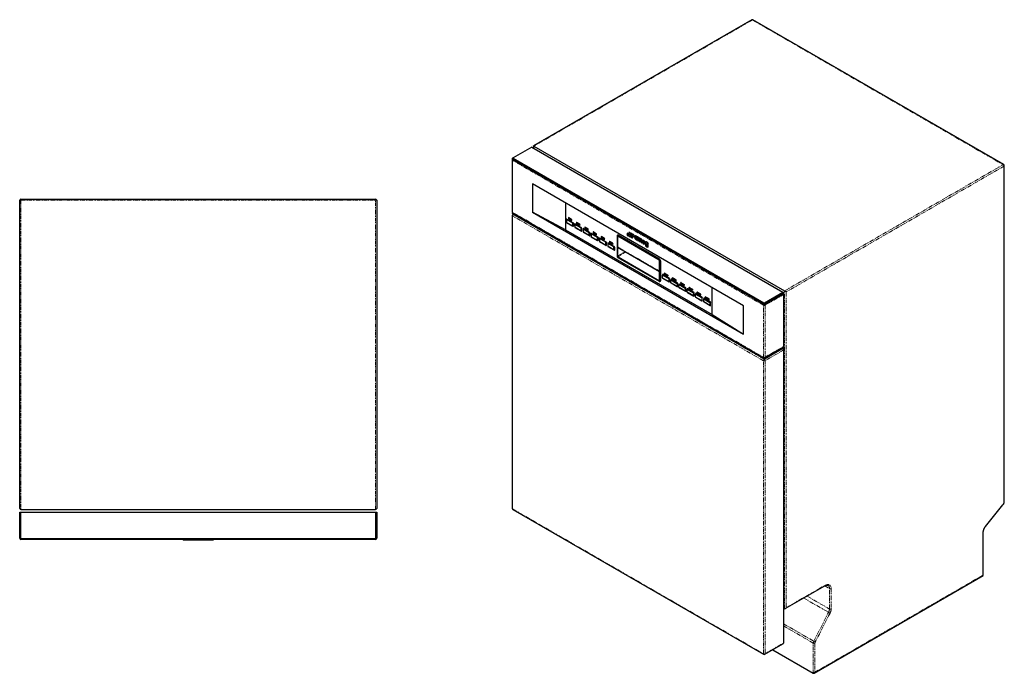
# Model space of a CAD drawing. Header units: millimetres. Extents: x 108 to 1894, y 147 to 2425.
# Tile 1 of 2: x 244 to 1894, y 147 to 1241. Entities that reach past the tile are written whole.
import ezdxf

# ---------------------------------------------------------------- set-up
doc = ezdxf.new("R2010")
doc.units = ezdxf.units.MM
doc.linetypes.add('PHANTOM', pattern=[12.7, 6.35, -1.27, 1.27, -1.27, 1.27, -1.27])

msp = doc.modelspace()

# ---------------------------------------------------------------- linework, layer by layer
at = {"color": 7, "linetype": 'Continuous', "lineweight": 25}
for p, q in [((1470.673, 1240.807), (1104.806, 1029.596)), ((1892.695, 998.334), (1472.673, 1240.807)), ((1102.21, 1027.829), (1071.097, 1009.868)), ((1102.21, 1027.829), (1522.939, 784.948)), ((1104.806, 1029.596), (1104.806, 1026.331)), ((1105.392, 1029.258), (1525.413, 786.785)), ((1069.451, 1008.44), (1069.451, 1008.031)), ((1069.451, 1006.219), (1069.451, 919.208)), ((1071.097, 1009.868), (1070.037, 1009.256)), ((1490.058, 765.15), (1070.037, 1007.623)), ((1490.058, 764.742), (1070.037, 1007.215)), ((1071.097, 1009.46), (1491.119, 766.987)), ((1893.695, 434.447), (1893.695, 996.602)), ((1456.824, 761.881), (1103.271, 965.983)), ((1103.271, 965.983), (1103.271, 918.623)), ((246.296, 940.576), (840.296, 940.576)), ((244.296, 422.576), (244.296, 938.576)), ((842.296, 938.576), (842.296, 422.576)), ((1158.692, 933.989), (1158.692, 889.205)), ((1069.451, 917.395), (1069.451, 916.987)), ((1069.451, 913.313), (1069.451, 422.572)), ((1490.058, 674.106), (1070.037, 916.579)), ((1070.037, 916.171), (1490.058, 673.697)), ((1070.037, 916.171), (1071.097, 915.558)), ((1070.451, 917.476), (1490.472, 675.003)), ((1071.219, 915.488), (1070.451, 915.045)), ((1491.119, 673.085), (1071.097, 915.558)), ((1103.271, 918.623), (1456.824, 714.521)), ((1158.692, 889.205), (1103.271, 918.623)), ((1161.048, 907.453), (1160.553, 907.167)), ((1163.465, 909.473), (1163.465, 908.084)), ((1163.88, 909.814), (1163.527, 909.61)), ((1168.839, 906.615), (1163.677, 909.595)), ((1163.677, 907.717), (1168.839, 904.737)), ((1160.385, 906.796), (1160.385, 906.225)), ((1160.385, 906.225), (1160.385, 901.415)), ((1170.78, 900.314), (1160.463, 906.269)), ((1160.463, 901.28), (1170.78, 895.325)), ((1160.463, 901.28), (1160.958, 900.995)), ((1160.958, 907.127), (1171.275, 901.171)), ((1171.275, 895.039), (1160.958, 900.995)), ((1168.989, 904.722), (1169.342, 904.926)), ((1169.051, 904.86), (1169.051, 906.248)), ((1170.857, 895.37), (1170.857, 900.179)), ((1171.68, 894.999), (1172.175, 895.285)), ((1171.847, 900.179), (1171.847, 895.37)), ((1174.174, 898.836), (1174.174, 898.265)), ((1174.174, 898.265), (1174.174, 893.455)), ((1184.568, 892.354), (1174.251, 898.31)), ((1174.251, 893.32), (1184.568, 887.365)), ((1174.251, 893.32), (1174.746, 893.035)), ((1174.836, 899.493), (1174.341, 899.207)), ((1174.746, 899.167), (1185.063, 893.211)), ((1185.063, 887.079), (1174.746, 893.035)), ((1177.253, 901.513), (1177.253, 900.124)), ((1177.669, 901.854), (1177.315, 901.65)), ((1182.627, 898.655), (1177.465, 901.635)), ((1177.465, 899.757), (1182.627, 896.777)), ((1182.777, 896.762), (1183.131, 896.966)), ((1182.839, 896.9), (1182.839, 898.288)), ((1184.646, 887.41), (1184.646, 892.219)), ((1185.636, 892.219), (1185.636, 887.41)), ((1187.962, 890.876), (1187.962, 890.305)), ((1188.625, 891.533), (1188.13, 891.247)), ((1188.535, 891.207), (1198.852, 885.251)), ((1191.042, 893.553), (1191.042, 892.164)), ((1191.457, 893.894), (1191.104, 893.69)), ((1196.416, 890.695), (1191.254, 893.675)), ((1191.254, 891.797), (1196.416, 888.817)), ((1158.692, 889.205), (1404.232, 747.458)), ((1185.468, 887.039), (1185.963, 887.325)), ((1187.962, 890.305), (1187.962, 885.495)), ((1198.357, 884.394), (1188.04, 890.35)), ((1188.04, 885.36), (1198.357, 879.405)), ((1188.04, 885.36), (1188.535, 885.075)), ((1198.852, 879.119), (1188.535, 885.075)), ((1196.566, 888.802), (1196.919, 889.006)), ((1196.628, 888.94), (1196.628, 890.328)), ((1198.435, 879.45), (1198.435, 884.259)), ((1199.257, 879.079), (1199.752, 879.365)), ((1199.424, 884.259), (1199.424, 879.45)), ((1201.751, 882.916), (1201.751, 882.345)), ((1201.751, 882.345), (1201.751, 877.535)), ((1212.145, 876.434), (1201.829, 882.39)), ((1201.829, 877.4), (1212.145, 871.445)), ((1201.829, 877.4), (1202.324, 877.115)), ((1202.414, 883.573), (1201.919, 883.287)), ((1202.324, 883.247), (1212.64, 877.291)), ((1212.64, 871.159), (1202.324, 877.115)), ((1204.83, 885.593), (1204.83, 884.204)), ((1205.246, 885.934), (1204.892, 885.73)), ((1210.204, 882.735), (1205.042, 885.715)), ((1205.042, 883.837), (1210.204, 880.857)), ((1210.354, 880.842), (1210.708, 881.046)), ((1210.416, 880.98), (1210.416, 882.368)), ((1212.223, 871.49), (1212.223, 876.299)), ((1213.213, 876.299), (1213.213, 871.49)), ((1215.539, 874.956), (1215.539, 874.385)), ((1215.539, 874.385), (1215.539, 869.575)), ((1225.934, 868.474), (1215.617, 874.43)), ((1216.202, 875.613), (1215.707, 875.327)), ((1216.112, 875.287), (1226.429, 869.331)), ((1218.619, 877.633), (1218.619, 876.244)), ((1219.035, 877.974), (1218.681, 877.77)), ((1223.993, 874.775), (1218.831, 877.755)), ((1218.831, 875.877), (1223.993, 872.897)), ((1224.205, 873.02), (1224.205, 874.408)), ((1244.975, 879.034), (1244.975, 878.626)), ((1244.975, 878.626), (1244.975, 845.15)), ((1245.664, 880.21), (1245.451, 880.087)), ((1245.541, 878.299), (1245.541, 844.823)), ((1245.668, 878.014), (1245.668, 860.591)), ((1246.266, 878.697), (1245.875, 878.471)), ((1315.544, 839.357), (1246.248, 879.361)), ((1315.544, 838.704), (1246.248, 878.708)), ((1315.417, 838.565), (1246.375, 878.422)), ((1246.601, 879.973), (1315.898, 839.969)), ((1316.11, 840.092), (1246.813, 880.096)), ((1262.794, 883.434), (1262.087, 883.025)), ((1264.311, 879.174), (1264.885, 879.505)), ((1265.958, 885.26), (1265.25, 884.852)), ((1265.824, 881.531), (1265.25, 881.199)), ((1267.474, 881.001), (1268.048, 881.332)), ((1267.474, 877.348), (1268.048, 877.679)), ((1269.121, 883.434), (1268.414, 883.026)), ((1268.988, 879.705), (1268.414, 879.373)), ((1270.637, 879.175), (1271.211, 879.506)), ((1270.637, 875.522), (1271.344, 875.93)), ((1272.284, 881.608), (1271.577, 881.2)), ((1273.8, 877.348), (1274.507, 877.757)), ((1275.396, 876.368), (1274.689, 875.96)), ((1275.842, 875.294), (1274.689, 875.96)), ((1275.81, 879.545), (1275.103, 879.137)), ((1276.373, 875.6), (1275.842, 875.294)), ((1277.684, 876.551), (1278.838, 875.885)), ((1279.266, 876.132), (1278.838, 875.885)), ((1279.973, 877.696), (1279.266, 877.288)), ((1280.55, 876.547), (1279.266, 877.288)), ((1279.266, 877.288), (1279.266, 871.502)), ((1281.257, 876.955), (1280.55, 876.547)), ((1280.55, 876.042), (1280.55, 876.547)), ((1280.55, 870.761), (1280.55, 874.392)), ((1281.331, 876.499), (1280.624, 876.09)), ((1284.342, 874.754), (1283.635, 874.346)), ((1213.045, 871.119), (1213.54, 871.405)), ((1215.617, 869.441), (1225.934, 863.485)), ((1215.617, 869.441), (1216.112, 869.155)), ((1226.429, 863.199), (1216.112, 869.155)), ((1224.143, 872.882), (1224.496, 873.086)), ((1226.012, 863.53), (1226.012, 868.339)), ((1226.834, 863.159), (1227.329, 863.445)), ((1227.002, 868.339), (1227.002, 863.53)), ((1229.328, 866.996), (1229.328, 866.425)), ((1229.328, 866.425), (1229.328, 861.615)), ((1239.722, 860.514), (1229.406, 866.47)), ((1229.406, 861.481), (1239.722, 855.525)), ((1229.406, 861.481), (1229.901, 861.195)), ((1229.991, 867.653), (1229.496, 867.367)), ((1229.901, 867.327), (1240.217, 861.371)), ((1240.217, 855.239), (1229.901, 861.195)), ((1232.407, 869.673), (1232.407, 868.285)), ((1232.823, 870.014), (1232.47, 869.81)), ((1237.781, 866.815), (1232.62, 869.795)), ((1232.62, 867.917), (1237.781, 864.937)), ((1237.931, 864.922), (1238.285, 865.126)), ((1237.994, 865.06), (1237.994, 866.448)), ((1239.8, 855.57), (1239.8, 860.379)), ((1240.79, 860.379), (1240.79, 855.57)), ((1245.949, 860.158), (1316.175, 819.617)), ((1278.519, 872.517), (1279.226, 872.926)), ((1279.266, 871.502), (1280.55, 870.761)), ((1281.257, 871.169), (1280.55, 870.761)), ((1282.271, 873.399), (1282.271, 869.767)), ((1282.271, 869.767), (1283.555, 869.026)), ((1283.555, 869.026), (1283.555, 872.657)), ((1284.262, 869.434), (1283.555, 869.026)), ((1285.28, 871.661), (1285.28, 868.03)), ((1285.28, 868.03), (1286.564, 867.289)), ((1286.564, 867.289), (1286.564, 871.253)), ((1287.271, 867.697), (1286.564, 867.289)), ((1288.418, 872.179), (1287.711, 871.771)), ((1288.259, 868.706), (1291.766, 866.682)), ((1289.049, 870.388), (1288.341, 869.98)), ((1288.341, 869.98), (1290.379, 868.804)), ((1290.817, 867.229), (1290.24, 866.896)), ((1291.616, 866.102), (1290.24, 866.896)), ((1291.01, 865.358), (1291.717, 865.766)), ((1292.234, 866.459), (1291.616, 866.102)), ((1292.167, 866.913), (1291.766, 866.682)), ((1293.147, 864.144), (1292.44, 863.736)), ((1293.658, 863.032), (1292.44, 863.736)), ((1293.568, 869.248), (1292.861, 868.84)), ((1294.168, 863.327), (1293.658, 863.032)), ((1296.505, 868.146), (1295.798, 867.738)), ((1295.798, 867.738), (1295.798, 867.369)), ((1297.017, 867.035), (1295.798, 867.738)), ((1295.798, 862.907), (1295.798, 861.797)), ((1296.611, 860.289), (1297.318, 860.698)), ((1297.724, 867.443), (1297.017, 867.035)), ((1297.017, 861.094), (1297.017, 867.035)), ((1240.622, 855.199), (1241.117, 855.485)), ((1246.248, 843.596), (1315.544, 803.592)), ((1246.248, 842.943), (1315.544, 802.939)), ((1315.898, 802.735), (1246.601, 842.739)), ((1246.813, 843.923), (1316.11, 803.919)), ((1316.124, 819.918), (1316.124, 837.34)), ((1316.251, 804.003), (1316.251, 837.479)), ((1316.817, 803.676), (1316.817, 837.152)), ((1317.524, 837.152), (1317.524, 803.676)), ((1317.736, 803.799), (1317.736, 837.275)), ((1321.143, 813.992), (1321.143, 813.421)), ((1321.143, 808.612), (1321.143, 813.421)), ((1321.221, 813.466), (1331.538, 807.51)), ((1331.538, 802.521), (1321.221, 808.477)), ((1321.221, 808.477), (1321.716, 808.191)), ((1321.806, 814.649), (1321.311, 814.363)), ((1332.033, 808.367), (1321.716, 814.323)), ((1324.223, 815.281), (1324.223, 816.669)), ((1324.638, 817.01), (1324.285, 816.806)), ((1324.435, 816.791), (1329.597, 813.812)), ((1329.597, 811.933), (1324.435, 814.913)), ((1329.747, 811.919), (1330.1, 812.123)), ((1329.809, 813.444), (1329.809, 812.056)), ((1338.011, 807.321), (1338.011, 808.709)), ((1338.427, 809.05), (1338.073, 808.846)), ((1338.223, 808.831), (1343.385, 805.852)), ((1317.021, 802.606), (1317.286, 802.76)), ((1321.716, 808.191), (1332.033, 802.235)), ((1331.615, 807.375), (1331.615, 802.566)), ((1332.438, 802.195), (1332.933, 802.481)), ((1332.605, 802.566), (1332.605, 807.375)), ((1334.932, 806.032), (1334.932, 805.461)), ((1334.932, 800.652), (1334.932, 805.461)), ((1335.009, 805.506), (1345.326, 799.55)), ((1345.326, 794.561), (1335.009, 800.517)), ((1335.009, 800.517), (1335.504, 800.231)), ((1335.594, 806.689), (1335.1, 806.403)), ((1345.821, 800.408), (1335.504, 806.363)), ((1335.504, 800.231), (1345.821, 794.275)), ((1343.385, 803.973), (1338.223, 806.953)), ((1343.535, 803.959), (1343.889, 804.163)), ((1343.597, 805.484), (1343.597, 804.096)), ((1345.404, 799.415), (1345.404, 794.606)), ((1346.226, 794.235), (1346.721, 794.521)), ((1346.394, 794.606), (1346.394, 799.415)), ((1348.72, 798.072), (1348.72, 797.501)), ((1348.72, 792.692), (1348.72, 797.501)), ((1348.798, 797.546), (1359.115, 791.59)), ((1359.115, 786.601), (1348.798, 792.557)), ((1348.798, 792.557), (1349.293, 792.271)), ((1349.383, 798.729), (1348.888, 798.443)), ((1359.61, 792.448), (1349.293, 798.403)), ((1349.293, 792.271), (1359.61, 786.315)), ((1351.8, 799.361), (1351.8, 800.749)), ((1352.215, 801.09), (1351.862, 800.886)), ((1352.012, 800.871), (1357.174, 797.892)), ((1357.174, 796.014), (1352.012, 798.993)), ((1357.324, 795.999), (1357.677, 796.203)), ((1357.386, 797.524), (1357.386, 796.136)), ((1365.588, 791.401), (1365.588, 792.789)), ((1366.004, 793.13), (1365.65, 792.926)), ((1365.8, 792.911), (1370.962, 789.932)), ((1404.232, 747.458), (1404.232, 792.242)), ((1359.193, 791.455), (1359.193, 786.646)), ((1360.015, 786.275), (1360.51, 786.561)), ((1360.182, 786.646), (1360.182, 791.455)), ((1362.509, 790.112), (1362.509, 789.541)), ((1362.509, 784.732), (1362.509, 789.541)), ((1362.587, 789.586), (1372.903, 783.63)), ((1372.903, 778.641), (1362.587, 784.597)), ((1362.587, 784.597), (1363.082, 784.311)), ((1363.172, 790.769), (1362.677, 790.483)), ((1373.398, 784.488), (1363.082, 790.443)), ((1363.082, 784.311), (1373.398, 778.355)), ((1370.962, 788.054), (1365.8, 791.033)), ((1371.112, 788.039), (1371.466, 788.243)), ((1371.174, 789.564), (1371.174, 788.176)), ((1372.981, 783.496), (1372.981, 778.686)), ((1373.803, 778.315), (1374.298, 778.601)), ((1373.971, 778.686), (1373.971, 783.496)), ((1376.297, 782.153), (1376.297, 781.581)), ((1376.297, 776.772), (1376.297, 781.581)), ((1376.375, 781.626), (1386.692, 775.67)), ((1386.692, 770.681), (1376.375, 776.637)), ((1376.375, 776.637), (1376.87, 776.351)), ((1376.96, 782.809), (1376.465, 782.523)), ((1387.187, 776.528), (1376.87, 782.483)), ((1376.87, 776.351), (1387.187, 770.395)), ((1379.377, 783.441), (1379.377, 784.829)), ((1379.793, 785.17), (1379.439, 784.966)), ((1379.589, 784.951), (1384.751, 781.972)), ((1384.751, 780.094), (1379.589, 783.073)), ((1384.901, 780.079), (1385.254, 780.283)), ((1384.963, 781.604), (1384.963, 780.216)), ((1386.77, 775.536), (1386.77, 770.726)), ((1387.76, 770.726), (1387.76, 775.536)), ((1393.165, 775.481), (1393.165, 776.869)), ((1393.581, 777.21), (1393.228, 777.006)), ((1393.378, 776.992), (1398.54, 774.012)), ((1491.826, 766.987), (1522.939, 784.948)), ((1523.999, 783.111), (1492.887, 765.15)), ((1492.887, 764.742), (1523.999, 782.703)), ((1522.939, 784.948), (1523.999, 783.111)), ((1523.999, 783.111), (1523.999, 782.703)), ((1523.999, 780.89), (1523.999, 693.879)), ((1387.592, 770.355), (1388.087, 770.641)), ((1390.086, 774.193), (1390.086, 773.621)), ((1390.086, 768.812), (1390.086, 773.621)), ((1390.164, 773.666), (1400.481, 767.71)), ((1400.481, 762.721), (1390.164, 768.677)), ((1390.164, 768.677), (1390.659, 768.391)), ((1390.749, 774.849), (1390.254, 774.563)), ((1400.975, 768.568), (1390.659, 774.523)), ((1390.659, 768.391), (1400.975, 762.435)), ((1398.54, 772.134), (1393.378, 775.113)), ((1398.689, 772.119), (1399.043, 772.323)), ((1398.752, 773.644), (1398.752, 772.256)), ((1400.558, 767.576), (1400.558, 762.766)), ((1401.38, 762.395), (1401.875, 762.681)), ((1401.548, 762.766), (1401.548, 767.576)), ((1456.824, 714.521), (1456.824, 761.881)), ((1404.232, 747.458), (1456.824, 714.521)), ((1492.472, 675.003), (1523.585, 692.964)), ((1522.939, 691.046), (1491.826, 673.085)), ((1523.999, 692.067), (1492.887, 674.106)), ((1492.887, 673.697), (1523.999, 691.658)), ((1522.231, 690.638), (1522.585, 690.433)), ((1523.999, 691.658), (1522.939, 691.046)), ((1523.999, 692.067), (1523.015, 692.635)), ((1523.999, 692.067), (1523.999, 691.658)), ((1523.999, 687.984), (1523.999, 197.243)), ((244.296, 372.576), (244.296, 416.576)), ((244.296, 416.576), (245.796, 416.576)), ((245.796, 416.576), (245.796, 372.576)), ((245.796, 416.576), (840.796, 416.576)), ((246.296, 420.576), (840.296, 420.576)), ((840.796, 372.576), (840.796, 416.576)), ((840.796, 416.576), (842.296, 416.576)), ((842.296, 416.576), (842.296, 372.576)), ((1070.451, 420.839), (1490.472, 178.366)), ((1862.141, 392.133), (1891.486, 428.638)), ((1858.339, 310.372), (1858.339, 382.451)), ((246.296, 372.076), (840.296, 372.076)), ((840.296, 370.576), (246.296, 370.576)), ((518.245, 370.576), (518.245, 369.576)), ((522.692, 369.576), (518.245, 369.576)), ((522.692, 369.576), (522.692, 370.576)), ((522.718, 370.576), (522.718, 369.576)), ((527.165, 369.576), (522.718, 369.576)), ((527.165, 369.576), (527.165, 370.576)), ((527.192, 370.576), (527.192, 369.576)), ((531.639, 369.576), (527.192, 369.576)), ((531.639, 369.576), (531.639, 370.576)), ((531.665, 370.576), (531.665, 369.576)), ((536.112, 369.576), (531.665, 369.576)), ((536.112, 369.576), (536.112, 370.576)), ((536.708, 370.576), (536.708, 369.576)), ((542.585, 369.576), (536.708, 369.576)), ((542.585, 370.576), (542.585, 369.576)), ((542.667, 369.576), (542.585, 369.576)), ((542.796, 369.576), (542.667, 369.576)), ((542.796, 369.576), (542.796, 370.576)), ((543.191, 370.576), (543.191, 369.576)), ((545.006, 369.576), (543.191, 369.576)), ((545.006, 370.576), (545.006, 369.576)), ((548.966, 369.576), (545.006, 369.576)), ((548.966, 370.576), (548.966, 369.576)), ((553.512, 369.576), (548.966, 369.576)), ((553.512, 370.576), (553.512, 369.576)), ((554.019, 370.576), (554.019, 369.576)), ((560.913, 369.576), (554.019, 369.576)), ((560.913, 369.576), (560.913, 370.576)), ((561.413, 370.576), (561.413, 369.576)), ((566.571, 369.576), (561.413, 369.576)), ((566.571, 370.576), (566.571, 369.576)), ((568.294, 369.576), (566.571, 369.576)), ((568.294, 370.576), (568.294, 369.576)), ((1575.123, 146.875), (1858.339, 310.372)), ((1526.828, 254.785), (1593.306, 293.162)), ((1523.999, 255.462), (1525.413, 254.645)), ((1492.472, 178.366), (1523.585, 196.327)), ((1505.694, 185.999), (1573.709, 146.735))]:
    msp.add_line(p, q, dxfattribs=at)
at = {"color": 8, "linetype": 'PHANTOM', "lineweight": 18}
for p, q in [((1471.673, 1240.708), (1105.392, 1029.258)), ((1471.673, 1240.708), (1891.695, 998.235)), ((1105.392, 1029.258), (1105.392, 1025.993)), ((1071.097, 1009.46), (1070.037, 1007.623)), ((1070.037, 1007.623), (1070.037, 1007.215)), ((1490.058, 762.929), (1070.037, 1005.402)), ((1070.037, 1005.402), (1070.037, 918.392)), ((1525.413, 786.785), (1891.695, 998.235)), ((1893.109, 995.785), (1528.242, 785.152)), ((1893.109, 433.631), (1893.109, 995.785)), ((246.296, 940.576), (246.296, 938.576)), ((840.296, 938.576), (840.296, 940.576)), ((246.296, 938.576), (244.296, 938.576)), ((246.296, 938.576), (246.296, 420.576)), ((246.296, 938.576), (840.296, 938.576)), ((840.296, 420.576), (840.296, 938.576)), ((842.296, 938.576), (840.296, 938.576)), ((1070.037, 918.392), (1490.058, 675.918)), ((1070.037, 916.579), (1070.037, 916.171)), ((1490.058, 670.023), (1070.037, 912.496)), ((1070.037, 912.496), (1070.037, 421.755)), ((1071.805, 915.15), (1071.451, 914.946)), ((1071.451, 914.946), (1491.472, 672.472)), ((1161.453, 907.413), (1160.958, 907.127)), ((1164.03, 909.799), (1163.677, 909.595)), ((1160.958, 907.127), (1160.463, 906.269)), ((1169.192, 906.819), (1168.839, 906.615)), ((1169.404, 906.452), (1169.051, 906.248)), ((1169.404, 905.064), (1169.051, 904.86)), ((1171.275, 901.171), (1170.78, 900.314)), ((1170.78, 895.325), (1171.275, 895.039)), ((1171.847, 900.179), (1170.857, 900.179)), ((1170.857, 895.37), (1171.847, 895.37)), ((1171.77, 901.457), (1171.275, 901.171)), ((1172.342, 900.465), (1171.847, 900.179)), ((1172.342, 895.655), (1171.847, 895.37)), ((1174.746, 899.167), (1174.251, 898.31)), ((1175.241, 899.453), (1174.746, 899.167)), ((1177.819, 901.839), (1177.465, 901.635)), ((1182.981, 898.859), (1182.627, 898.655)), ((1183.193, 898.492), (1182.839, 898.288)), ((1183.193, 897.104), (1182.839, 896.9)), ((1185.063, 893.211), (1184.568, 892.354)), ((1185.636, 892.219), (1184.646, 892.219)), ((1185.558, 893.497), (1185.063, 893.211)), ((1186.131, 892.505), (1185.636, 892.219)), ((1188.535, 891.207), (1188.04, 890.35)), ((1189.03, 891.493), (1188.535, 891.207)), ((1191.607, 893.879), (1191.254, 893.675)), ((1196.769, 890.899), (1196.416, 890.695)), ((1184.568, 887.365), (1185.063, 887.079)), ((1184.646, 887.41), (1185.636, 887.41)), ((1186.131, 887.695), (1185.636, 887.41)), ((1196.981, 890.532), (1196.628, 890.328)), ((1196.981, 889.144), (1196.628, 888.94)), ((1198.852, 885.251), (1198.357, 884.394)), ((1198.357, 879.405), (1198.852, 879.119)), ((1199.424, 884.259), (1198.435, 884.259)), ((1198.435, 879.45), (1199.424, 879.45)), ((1199.347, 885.537), (1198.852, 885.251)), ((1199.919, 884.545), (1199.424, 884.259)), ((1199.919, 879.735), (1199.424, 879.45)), ((1202.324, 883.247), (1201.829, 882.39)), ((1202.819, 883.533), (1202.324, 883.247)), ((1205.396, 885.919), (1205.042, 885.715)), ((1210.558, 882.939), (1210.204, 882.735)), ((1210.77, 882.572), (1210.416, 882.368)), ((1210.77, 881.184), (1210.416, 880.98)), ((1212.64, 877.291), (1212.145, 876.434)), ((1213.213, 876.299), (1212.223, 876.299)), ((1213.135, 877.577), (1212.64, 877.291)), ((1213.708, 876.585), (1213.213, 876.299)), ((1216.112, 875.287), (1215.617, 874.43)), ((1216.607, 875.573), (1216.112, 875.287)), ((1219.185, 877.959), (1218.831, 877.755)), ((1224.346, 874.979), (1223.993, 874.775)), ((1224.559, 874.612), (1224.205, 874.408)), ((1246.248, 878.708), (1245.541, 878.299)), ((1246.601, 879.973), (1246.248, 879.361)), ((1246.559, 878.528), (1246.375, 878.422)), ((1246.601, 879.973), (1246.813, 880.096)), ((1276.819, 877.416), (1276.112, 877.008)), ((1277.365, 876.832), (1276.657, 876.424)), ((1277.991, 876.374), (1277.284, 875.966)), ((1279.126, 875.386), (1278.419, 874.977)), ((1279.266, 874.314), (1278.896, 874.101)), ((1281.257, 874.8), (1280.55, 874.392)), ((1212.145, 871.445), (1212.64, 871.159)), ((1212.223, 871.49), (1213.213, 871.49)), ((1213.708, 871.775), (1213.213, 871.49)), ((1224.559, 873.224), (1224.205, 873.02)), ((1226.429, 869.331), (1225.934, 868.474)), ((1225.934, 863.485), (1226.429, 863.199)), ((1227.002, 868.339), (1226.012, 868.339)), ((1226.012, 863.53), (1227.002, 863.53)), ((1226.924, 869.617), (1226.429, 869.331)), ((1227.497, 868.625), (1227.002, 868.339)), ((1227.497, 863.815), (1227.002, 863.53)), ((1229.901, 867.327), (1229.406, 866.47)), ((1230.396, 867.613), (1229.901, 867.327)), ((1232.973, 869.999), (1232.62, 869.795)), ((1238.135, 867.019), (1237.781, 866.815)), ((1238.347, 866.652), (1237.994, 866.448)), ((1238.347, 865.264), (1237.994, 865.06)), ((1240.217, 861.371), (1239.722, 860.514)), ((1240.79, 860.379), (1239.8, 860.379)), ((1240.712, 861.657), (1240.217, 861.371)), ((1241.285, 860.665), (1240.79, 860.379)), ((1245.668, 860.591), (1316.124, 819.918)), ((1284.262, 873.066), (1283.555, 872.657)), ((1287.271, 871.661), (1286.564, 871.253)), ((1297.724, 861.502), (1297.017, 861.094)), ((1239.722, 855.525), (1240.217, 855.239)), ((1239.8, 855.57), (1240.79, 855.57)), ((1241.285, 855.855), (1240.79, 855.57)), ((1245.541, 844.823), (1246.106, 845.15)), ((1246.106, 845.15), (1258.162, 853.108)), ((1246.248, 843.596), (1246.813, 843.923)), ((1259.531, 852.317), (1246.813, 843.923)), ((1315.599, 838.67), (1315.417, 838.565)), ((1315.898, 839.969), (1315.544, 839.357)), ((1315.898, 839.969), (1316.11, 840.092)), ((1316.251, 837.414), (1316.124, 837.34)), ((1317.524, 837.152), (1316.817, 837.152)), ((1317.524, 837.152), (1317.736, 837.275)), ((1316.251, 819.972), (1316.124, 819.899)), ((1321.716, 814.323), (1321.221, 813.466)), ((1322.211, 814.609), (1321.716, 814.323)), ((1324.788, 816.996), (1324.435, 816.791)), ((1329.95, 814.016), (1329.597, 813.812)), ((1330.162, 813.648), (1329.809, 813.444)), ((1330.162, 812.26), (1329.809, 812.056)), ((1332.033, 808.367), (1331.538, 807.51)), ((1332.528, 808.653), (1332.033, 808.367)), ((1338.577, 809.036), (1338.223, 808.831)), ((1315.544, 803.592), (1316.11, 803.919)), ((1315.544, 802.939), (1315.898, 802.735)), ((1316.11, 803.919), (1316.251, 804.012)), ((1316.817, 803.676), (1317.524, 803.676)), ((1317.524, 803.676), (1317.736, 803.799)), ((1331.538, 802.521), (1332.033, 802.235)), ((1332.605, 807.375), (1331.615, 807.375)), ((1331.615, 802.566), (1332.605, 802.566)), ((1333.1, 807.661), (1332.605, 807.375)), ((1333.1, 802.852), (1332.605, 802.566)), ((1335.504, 806.363), (1335.009, 805.506)), ((1335.999, 806.649), (1335.504, 806.363)), ((1343.739, 806.056), (1343.385, 805.852)), ((1343.951, 805.688), (1343.597, 805.484)), ((1343.951, 804.3), (1343.597, 804.096)), ((1345.821, 800.408), (1345.326, 799.55)), ((1345.326, 794.561), (1345.821, 794.275)), ((1346.394, 799.415), (1345.404, 799.415)), ((1345.404, 794.606), (1346.394, 794.606)), ((1346.316, 800.693), (1345.821, 800.408)), ((1346.889, 799.701), (1346.394, 799.415)), ((1346.889, 794.892), (1346.394, 794.606)), ((1349.293, 798.403), (1348.798, 797.546)), ((1349.788, 798.689), (1349.293, 798.403)), ((1352.365, 801.076), (1352.012, 800.871)), ((1357.527, 798.096), (1357.174, 797.892)), ((1357.739, 797.728), (1357.386, 797.524)), ((1357.739, 796.34), (1357.386, 796.136)), ((1359.61, 792.448), (1359.115, 791.59)), ((1360.105, 792.733), (1359.61, 792.448)), ((1360.677, 791.741), (1360.182, 791.455)), ((1366.154, 793.116), (1365.8, 792.911)), ((1359.115, 786.601), (1359.61, 786.315)), ((1360.182, 791.455), (1359.193, 791.455)), ((1359.193, 786.646), (1360.182, 786.646)), ((1360.677, 786.932), (1360.182, 786.646)), ((1363.082, 790.443), (1362.587, 789.586)), ((1363.577, 790.729), (1363.082, 790.443)), ((1371.316, 790.136), (1370.962, 789.932)), ((1371.528, 789.768), (1371.174, 789.564)), ((1371.528, 788.38), (1371.174, 788.176)), ((1373.398, 784.488), (1372.903, 783.63)), ((1372.903, 778.641), (1373.398, 778.355)), ((1373.971, 783.496), (1372.981, 783.496)), ((1372.981, 778.686), (1373.971, 778.686)), ((1373.893, 784.773), (1373.398, 784.488)), ((1374.466, 783.781), (1373.971, 783.496)), ((1374.466, 778.972), (1373.971, 778.686)), ((1376.87, 782.483), (1376.375, 781.626)), ((1377.365, 782.769), (1376.87, 782.483)), ((1379.943, 785.156), (1379.589, 784.951)), ((1385.104, 782.176), (1384.751, 781.972)), ((1385.317, 781.808), (1384.963, 781.604)), ((1385.317, 780.42), (1384.963, 780.216)), ((1387.187, 776.528), (1386.692, 775.67)), ((1387.76, 775.536), (1386.77, 775.536)), ((1387.682, 776.813), (1387.187, 776.528)), ((1388.255, 775.821), (1387.76, 775.536)), ((1393.731, 777.196), (1393.378, 776.992)), ((1523.999, 780.89), (1492.887, 762.929)), ((1525.413, 254.645), (1525.413, 786.785)), ((1528.242, 785.152), (1528.242, 256.278)), ((1386.692, 770.681), (1387.187, 770.395)), ((1386.77, 770.726), (1387.76, 770.726)), ((1388.255, 771.012), (1387.76, 770.726)), ((1390.659, 774.523), (1390.164, 773.666)), ((1391.154, 774.809), (1390.659, 774.523)), ((1398.893, 774.216), (1398.54, 774.012)), ((1399.105, 773.848), (1398.752, 773.644)), ((1399.105, 772.46), (1398.752, 772.256)), ((1400.975, 768.568), (1400.481, 767.71)), ((1400.481, 762.721), (1400.975, 762.435)), ((1401.548, 767.576), (1400.558, 767.576)), ((1400.558, 762.766), (1401.548, 762.766)), ((1401.47, 768.853), (1400.975, 768.568)), ((1402.043, 767.861), (1401.548, 767.576)), ((1402.043, 763.052), (1401.548, 762.766)), ((1491.119, 766.987), (1490.058, 765.15)), ((1490.058, 764.742), (1490.058, 765.15)), ((1490.058, 675.918), (1490.058, 762.929)), ((1491.826, 766.987), (1492.887, 765.15)), ((1492.887, 765.15), (1492.887, 764.742)), ((1492.887, 762.929), (1492.887, 675.918)), ((1492.887, 675.918), (1523.999, 693.879)), ((1491.472, 672.472), (1522.585, 690.433)), ((1523.999, 687.984), (1492.887, 670.023)), ((1490.058, 673.697), (1490.058, 674.106)), ((1490.058, 673.697), (1491.119, 673.085)), ((1490.058, 179.282), (1490.058, 670.023)), ((1492.887, 673.697), (1491.826, 673.085)), ((1492.887, 674.106), (1492.887, 673.697)), ((1492.887, 670.023), (1492.887, 179.282)), ((1861.996, 392.57), (1891.341, 429.074)), ((1070.037, 421.755), (1490.058, 179.282)), ((1857.754, 310.711), (1857.754, 381.635)), ((245.796, 372.576), (244.296, 372.576)), ((246.296, 372.076), (246.296, 370.576)), ((542.667, 370.576), (542.667, 369.576)), ((840.296, 372.076), (840.296, 370.576)), ((840.796, 372.576), (842.296, 372.576)), ((1576.537, 148.368), (1857.754, 310.711)), ((1528.242, 256.278), (1593.72, 294.078)), ((1592.89, 292.922), (1600.791, 288.361)), ((1600.791, 254.165), (1600.791, 288.361)), ((1603.62, 288.361), (1603.62, 254.165)), ((1557.691, 272.603), (1599.302, 248.581)), ((1563.272, 275.824), (1600.791, 254.165)), ((1574.536, 200.201), (1599.302, 248.581)), ((1601.8, 247.341), (1577.034, 198.96)), ((1523.999, 229.375), (1574.536, 200.201)), ((1523.999, 225.796), (1573.709, 197.099)), ((1492.887, 179.282), (1523.999, 197.243)), ((1573.709, 146.735), (1573.709, 197.099)), ((1576.537, 197.099), (1576.537, 148.368))]:
    msp.add_line(p, q, dxfattribs=at)
at = {"color": 7, "linetype": 'Continuous', "lineweight": 25, "flags": 128}
for points in [[(1069.814, 918.059), (1069.788, 918.037), (1069.603, 917.837), (1069.489, 917.621), (1069.451, 917.395), (1069.489, 917.17), (1069.603, 916.953), (1069.788, 916.754), (1070.037, 916.579)], [(1264.771, 880.192), (1264.652, 880.956), (1264.311, 881.742), (1263.801, 882.43), (1263.199, 882.915), (1262.597, 883.124), (1262.087, 883.025), (1261.746, 882.633), (1261.627, 882.007), (1261.746, 881.243), (1262.087, 880.458), (1262.597, 879.77), (1263.199, 879.284), (1263.801, 879.075), (1264.311, 879.174), (1264.652, 879.566), (1264.771, 880.192)], [(1267.934, 882.019), (1267.815, 882.783), (1267.474, 883.568), (1266.964, 884.256), (1266.362, 884.742), (1265.76, 884.951), (1265.25, 884.852), (1264.909, 884.46), (1264.79, 883.834), (1264.909, 883.07), (1265.25, 882.284), (1265.76, 881.596), (1266.362, 881.111), (1266.964, 880.902), (1267.474, 881.001), (1267.815, 881.393), (1267.934, 882.019)], [(1267.934, 878.366), (1267.815, 879.13), (1267.474, 879.916), (1266.964, 880.604), (1266.362, 881.089), (1265.76, 881.298), (1265.25, 881.199), (1264.909, 880.807), (1264.79, 880.181), (1264.909, 879.417), (1265.25, 878.632), (1265.76, 877.944), (1266.362, 877.458), (1266.964, 877.249), (1267.474, 877.348), (1267.815, 877.74), (1267.934, 878.366)], [(1271.098, 880.193), (1270.978, 880.956), (1270.637, 881.742), (1270.127, 882.43), (1269.525, 882.916), (1268.924, 883.125), (1268.413, 883.026), (1268.073, 882.634), (1267.953, 882.008), (1268.073, 881.244), (1268.413, 880.458), (1268.924, 879.77), (1269.525, 879.285), (1270.127, 879.075), (1270.637, 879.175), (1270.978, 879.567), (1271.098, 880.193)], [(1271.098, 876.54), (1270.978, 877.304), (1270.637, 878.09), (1270.127, 878.778), (1269.525, 879.263), (1268.924, 879.472), (1268.413, 879.373), (1268.073, 878.981), (1267.953, 878.355), (1268.073, 877.591), (1268.413, 876.806), (1268.924, 876.117), (1269.525, 875.632), (1270.127, 875.423), (1270.637, 875.522), (1270.978, 875.914), (1271.098, 876.54)], [(1274.261, 878.367), (1274.141, 879.13), (1273.8, 879.916), (1273.29, 880.604), (1272.688, 881.09), (1272.087, 881.299), (1271.577, 881.2), (1271.236, 880.808), (1271.116, 880.182), (1271.236, 879.418), (1271.577, 878.632), (1272.087, 877.944), (1272.688, 877.459), (1273.29, 877.249), (1273.8, 877.349), (1274.141, 877.741), (1274.261, 878.367)], [(1283.35, 874.075), (1283.109, 874.599), (1282.796, 875.087), (1282.429, 875.513), (1282.028, 875.851), (1281.617, 876.083), (1281.219, 876.195), (1280.856, 876.181), (1280.55, 876.042)], [(1280.55, 874.392), (1280.615, 874.735), (1280.802, 874.949), (1281.081, 875.004), (1281.41, 874.889), (1281.74, 874.623), (1282.019, 874.247), (1282.205, 873.817), (1282.271, 873.399)], [(1286.564, 871.253), (1286.472, 871.947), (1286.206, 872.672), (1285.794, 873.351), (1285.281, 873.912), (1284.721, 874.293), (1284.175, 874.455), (1283.701, 874.38), (1283.35, 874.075)], [(1283.555, 872.657), (1283.62, 873.001), (1283.807, 873.216), (1284.087, 873.27), (1284.417, 873.156), (1284.748, 872.889), (1285.027, 872.512), (1285.214, 872.081), (1285.28, 871.661)], [(1858.339, 310.372), (1858.332, 310.377), (1858.271, 310.412), (1858.152, 310.481), (1857.978, 310.581), (1857.754, 310.711)]]:
    msp.add_lwpolyline(points, dxfattribs=at)
at = {"color": 8, "linetype": 'PHANTOM', "lineweight": 18, "flags": 128}
for points in [[(1891.341, 429.074), (1891.452, 428.894), (1891.504, 428.752), (1891.496, 428.653), (1891.486, 428.638)], [(1861.996, 392.57), (1862.107, 392.389), (1862.159, 392.247), (1862.151, 392.148), (1862.141, 392.133)], [(1593.72, 294.078), (1595.439, 294.897), (1597.106, 295.343), (1598.67, 295.404), (1600.083, 295.077), (1601.303, 294.372), (1602.293, 293.312), (1603.022, 291.927), (1603.469, 290.26), (1603.62, 288.361)]]:
    msp.add_lwpolyline(points, dxfattribs=at)
at = {"color": 7, "linetype": 'Continuous', "lineweight": 25}
for centre, radius, start, end in [((1471.673, 1239.075), 2, 60.002688, 119.997312), ((1070.452, 1008.131), 1.006, 185.694799, 245.625342), ((1071.451, 1006.219), 2, 144.926105, 180), ((1070.347, 1008.44), 0.873, 110.783421, 249.216579), ((1071.175, 1009.664), 0.218, 110.783421, 249.216579), ((1891.695, 996.602), 2, 0, 60.002688), ((246.296, 938.576), 2, 90, 180), ((840.296, 938.576), 2, 0, 90), ((1071.451, 919.208), 2, 180, 240.002688), ((1070.452, 917.087), 1.006, 185.694799, 245.625342), ((1071.451, 913.313), 2, 119.997312, 180), ((1160.734, 906.853), 0.354, 50.796715, 189.214037), ((1163.594, 909.494), 0.131, 50.796715, 189.214037), ((1163.925, 908.105), 0.461, 182.605478, 237.394522), ((1160.433, 906.232), 0.048, 50.796715, 189.214037), ((1160.554, 901.423), 0.169, 182.605478, 237.394522), ((1168.59, 906.227), 0.461, 2.605478, 57.394522), ((1168.921, 904.839), 0.131, 230.796715, 9.214037), ((1170.688, 900.171), 0.169, 2.605478, 57.394522), ((1170.81, 895.362), 0.048, 230.796715, 9.214037), ((1170.604, 900.122), 1.245, 2.605478, 57.394522), ((1171.498, 895.313), 0.354, 230.796715, 9.214037), ((1174.523, 898.893), 0.354, 50.796715, 189.214037), ((1174.221, 898.272), 0.048, 50.796715, 189.214037), ((1174.343, 893.463), 0.169, 182.605478, 237.394522), ((1177.382, 901.534), 0.131, 50.796715, 189.214037), ((1177.714, 900.145), 0.461, 182.605478, 237.394522), ((1182.379, 898.267), 0.461, 2.605478, 57.394522), ((1182.71, 896.879), 0.131, 230.796715, 9.214037), ((1184.477, 892.211), 0.169, 2.605478, 57.394522), ((1184.392, 892.163), 1.245, 2.605478, 57.394522), ((1188.311, 890.933), 0.354, 50.796715, 189.214037), ((1191.171, 893.574), 0.131, 50.796715, 189.214037), ((1191.502, 892.185), 0.461, 182.605478, 237.394522), ((1196.167, 890.307), 0.461, 2.605478, 57.394522), ((1184.599, 887.402), 0.048, 230.796715, 9.214037), ((1185.287, 887.353), 0.354, 230.796715, 9.214037), ((1188.01, 890.312), 0.048, 50.796715, 189.214037), ((1188.131, 885.503), 0.169, 182.605478, 237.394522), ((1196.499, 888.919), 0.131, 230.796715, 9.214037), ((1198.266, 884.251), 0.169, 2.605478, 57.394522), ((1198.387, 879.442), 0.048, 230.796715, 9.214037), ((1198.181, 884.203), 1.245, 2.605478, 57.394522), ((1199.075, 879.393), 0.354, 230.796715, 9.214037), ((1202.1, 882.973), 0.354, 50.796715, 189.214037), ((1201.798, 882.352), 0.048, 50.796715, 189.214037), ((1201.92, 877.543), 0.169, 182.605478, 237.394522), ((1204.96, 885.614), 0.131, 50.796715, 189.214037), ((1205.291, 884.225), 0.461, 182.605478, 237.394522), ((1209.956, 882.347), 0.461, 2.605478, 57.394522), ((1210.287, 880.959), 0.131, 230.796715, 9.214037), ((1212.054, 876.291), 0.169, 2.605478, 57.394522), ((1211.97, 876.243), 1.245, 2.605478, 57.394522), ((1215.889, 875.013), 0.354, 50.796715, 189.214037), ((1215.587, 874.392), 0.048, 50.796715, 189.214037), ((1218.748, 877.654), 0.131, 50.796715, 189.214037), ((1219.079, 876.265), 0.461, 182.605478, 237.394522), ((1223.744, 874.387), 0.461, 2.605478, 57.394522), ((1245.966, 879.195), 1.004, 50.796715, 189.214037), ((1245.751, 878.752), 0.786, 50.796715, 189.214037), ((1245.972, 878.369), 0.437, 50.796715, 189.214037), ((1246.099, 878.084), 0.437, 50.796715, 189.214037), ((1246.14, 879.155), 1.157, 54.382423, 114.307119), ((1277.024, 878.1), 2.24, 208.703881, 218.774967), ((1280.539, 880.865), 6.712, 218.383569, 234.497252), ((1278.846, 879.017), 3.393, 216.310592, 229.829645), ((1272.145, 869.003), 7.82, 45.947522, 54.903025), ((1280.466, 880.973), 5.932, 230.059918, 237.566369), ((1274.381, 871.486), 5.338, 40.849669, 57.057427), ((1277.013, 874.025), 0.825, 2.913212, 46.396457), ((1276.717, 873.485), 2.264, 15.792065, 41.252266), ((1212.176, 871.482), 0.048, 230.796715, 9.214037), ((1212.864, 871.433), 0.354, 230.796715, 9.214037), ((1215.708, 869.583), 0.169, 182.605478, 237.394522), ((1224.076, 872.999), 0.131, 230.796715, 9.214037), ((1225.843, 868.331), 0.169, 2.605478, 57.394522), ((1225.964, 863.522), 0.048, 230.796715, 9.214037), ((1225.758, 868.283), 1.245, 2.605478, 57.394522), ((1226.652, 863.473), 0.354, 230.796715, 9.214037), ((1229.677, 867.053), 0.354, 50.796715, 189.214037), ((1229.375, 866.432), 0.048, 50.796715, 189.214037), ((1229.497, 861.623), 0.169, 182.605478, 237.394522), ((1232.537, 869.694), 0.131, 50.796715, 189.214037), ((1232.868, 868.305), 0.461, 182.605478, 237.394522), ((1237.533, 866.427), 0.461, 2.605478, 57.394522), ((1237.864, 865.039), 0.131, 230.796715, 9.214037), ((1239.631, 860.371), 0.169, 2.605478, 57.394522), ((1239.547, 860.323), 1.245, 2.605478, 57.394522), ((1246.406, 860.591), 0.738, 179.994836, 181.432036), ((1239.753, 855.562), 0.048, 230.796715, 9.214037), ((1240.441, 855.513), 0.354, 230.796715, 9.214037), ((1314.589, 837.27), 1.537, 2.605478, 57.394522), ((1314.054, 837.027), 2.766, 2.605478, 57.394522), ((1314.716, 837.409), 1.537, 2.605478, 57.394522), ((1313.993, 836.992), 3.535, 2.605478, 57.394522), ((1314.205, 837.114), 3.535, 2.605478, 57.394522), ((1316.862, 819.917), 0.738, 179.994836, 181.432036), ((1321.492, 814.049), 0.354, 50.796715, 189.214037), ((1321.191, 813.429), 0.048, 50.796715, 189.214037), ((1321.312, 808.619), 0.169, 182.605478, 237.394522), ((1324.352, 816.69), 0.131, 50.796715, 189.214037), ((1324.683, 815.302), 0.461, 182.605478, 237.394522), ((1329.348, 813.423), 0.461, 2.605478, 57.394522), ((1329.679, 812.035), 0.131, 230.796715, 9.214037), ((1331.362, 807.319), 1.245, 2.605478, 57.394522), ((1338.14, 808.73), 0.131, 50.796715, 189.214037), ((1331.447, 807.368), 0.169, 2.605478, 57.394522), ((1331.568, 802.558), 0.048, 230.796715, 9.214037), ((1332.256, 802.509), 0.354, 230.796715, 9.214037), ((1335.281, 806.089), 0.354, 50.796715, 189.214037), ((1334.979, 805.469), 0.048, 50.796715, 189.214037), ((1335.101, 800.659), 0.169, 182.605478, 237.394522), ((1338.472, 807.342), 0.461, 182.605478, 237.394522), ((1343.137, 805.463), 0.461, 2.605478, 57.394522), ((1343.468, 804.075), 0.131, 230.796715, 9.214037), ((1345.235, 799.408), 0.169, 2.605478, 57.394522), ((1345.357, 794.598), 0.048, 230.796715, 9.214037), ((1345.15, 799.359), 1.245, 2.605478, 57.394522), ((1346.045, 794.549), 0.354, 230.796715, 9.214037), ((1349.069, 798.129), 0.354, 50.796715, 189.214037), ((1348.768, 797.509), 0.048, 50.796715, 189.214037), ((1348.889, 792.699), 0.169, 182.605478, 237.394522), ((1351.929, 800.77), 0.131, 50.796715, 189.214037), ((1352.26, 799.382), 0.461, 182.605478, 237.394522), ((1356.925, 797.503), 0.461, 2.605478, 57.394522), ((1357.257, 796.115), 0.131, 230.796715, 9.214037), ((1358.939, 791.399), 1.245, 2.605478, 57.394522), ((1365.718, 792.81), 0.131, 50.796715, 189.214037), ((1359.024, 791.448), 0.169, 2.605478, 57.394522), ((1359.145, 786.638), 0.048, 230.796715, 9.214037), ((1359.833, 786.589), 0.354, 230.796715, 9.214037), ((1362.858, 790.169), 0.354, 50.796715, 189.214037), ((1362.556, 789.549), 0.048, 50.796715, 189.214037), ((1362.678, 784.739), 0.169, 182.605478, 237.394522), ((1366.049, 791.422), 0.461, 182.605478, 237.394522), ((1370.714, 789.543), 0.461, 2.605478, 57.394522), ((1371.045, 788.155), 0.131, 230.796715, 9.214037), ((1372.812, 783.488), 0.169, 2.605478, 57.394522), ((1372.934, 778.678), 0.048, 230.796715, 9.214037), ((1372.728, 783.439), 1.245, 2.605478, 57.394522), ((1373.622, 778.629), 0.354, 230.796715, 9.214037), ((1376.647, 782.209), 0.354, 50.796715, 189.214037), ((1376.345, 781.589), 0.048, 50.796715, 189.214037), ((1376.466, 776.779), 0.169, 182.605478, 237.394522), ((1379.506, 784.85), 0.131, 50.796715, 189.214037), ((1379.837, 783.462), 0.461, 182.605478, 237.394522), ((1384.502, 781.583), 0.461, 2.605478, 57.394522), ((1384.834, 780.195), 0.131, 230.796715, 9.214037), ((1386.601, 775.528), 0.169, 2.605478, 57.394522), ((1386.516, 775.479), 1.245, 2.605478, 57.394522), ((1393.295, 776.89), 0.131, 50.796715, 189.214037), ((1393.626, 775.502), 0.461, 182.605478, 237.394522), ((1521.044, 780.776), 2.957, 2.21631, 33.711766), ((1386.722, 770.718), 0.048, 230.796715, 9.214037), ((1387.41, 770.669), 0.354, 230.796715, 9.214037), ((1390.435, 774.249), 0.354, 50.796715, 189.214037), ((1390.133, 773.629), 0.048, 50.796715, 189.214037), ((1390.255, 768.819), 0.169, 182.605478, 237.394522), ((1398.291, 773.623), 0.461, 2.605478, 57.394522), ((1398.622, 772.235), 0.131, 230.796715, 9.214037), ((1400.389, 767.568), 0.169, 2.605478, 57.394522), ((1400.511, 762.758), 0.048, 230.796715, 9.214037), ((1400.305, 767.519), 1.245, 2.605478, 57.394522), ((1401.199, 762.709), 0.354, 230.796715, 9.214037), ((1491.472, 767.879), 3.074, 242.609672, 297.390328), ((1491.472, 767.471), 3.074, 242.609672, 297.390328), ((1491.472, 767.669), 0.769, 242.609672, 297.390328), ((1523.048, 693.758), 0.959, 304.056351, 7.25583), ((1520.929, 687.844), 3.074, 2.605478, 57.394522), ((1491.472, 676.835), 3.074, 242.609672, 297.390328), ((1491.472, 676.427), 3.074, 242.609672, 297.390328), ((1491.472, 676.735), 2, 240.002688, 299.997312), ((1491.472, 673.767), 0.769, 242.609672, 297.390328), ((246.296, 422.576), 2, 180, 270), ((840.296, 422.576), 2, 270, 0), ((1071.451, 422.572), 2, 180, 240.002688), ((246.296, 372.576), 2, 180, 270), ((246.296, 372.576), 0.5, 180, 270), ((840.296, 372.576), 0.5, 270, 0), ((840.296, 372.576), 2, 270, 0), ((1523.048, 197.122), 0.959, 304.056351, 7.25583), ((1491.472, 180.098), 2, 240.002688, 299.997312)]:
    msp.add_arc(centre, radius, start, end, dxfattribs=at)
at = {"color": 8, "linetype": 'PHANTOM', "lineweight": 18}
for centre, radius, start, end in [((1471.088, 1239.89), 1.006, 54.382423, 114.307119), ((1472.259, 1239.89), 1.006, 65.692881, 125.617577), ((1070.452, 1006.318), 1.006, 185.694799, 245.625342), ((1072.992, 1005.288), 2.957, 146.288234, 177.78369), ((1892.281, 997.417), 1.006, 65.692881, 125.617577), ((1890.039, 995.645), 3.074, 2.605478, 57.394522), ((1892.694, 996.701), 1.006, 294.374658, 354.305201), ((1070.452, 919.308), 1.006, 185.694799, 245.625342), ((1070.452, 913.412), 1.006, 185.694799, 245.625342), ((1070.988, 918.27), 0.959, 172.74417, 235.943649), ((1073.107, 912.356), 3.074, 122.605478, 177.394522), ((1070.865, 914.128), 1.006, 54.382423, 114.307119), ((1493.03, 762.812), 2.974, 144.942806, 177.744221), ((1491.472, 765.658), 3.074, 242.609672, 297.390328), ((1489.914, 762.812), 2.974, 2.255779, 35.057194), ((1491.01, 675.797), 0.959, 172.74417, 235.943649), ((1491.472, 678.648), 3.074, 242.609672, 297.390328), ((1493.129, 669.883), 3.074, 122.605478, 177.394522), ((1491.472, 672.752), 3.074, 242.609672, 297.390328), ((1489.816, 669.883), 3.074, 2.605478, 57.394522), ((1491.935, 675.797), 0.959, 304.056351, 7.25583), ((1885.443, 433.984), 7.674, 320.227928, 357.360713), ((1892.694, 434.547), 1.006, 294.374658, 354.305201), ((1070.452, 422.671), 1.006, 185.694799, 245.625342), ((1071.017, 421.647), 0.986, 173.701152, 234.986667), ((1876.153, 380.787), 18.419, 140.227928, 177.360713), ((1857.338, 382.552), 1.007, 294.393115, 354.093719), ((1592.74, 293.97), 0.986, 305.013333, 6.298848), ((1594.925, 289.024), 5.904, 353.559289, 54.254101), ((1602.205, 291.091), 3.074, 242.609672, 297.390328), ((1588.192, 254.534), 12.605, 331.817714, 358.319248), ((1610.437, 267.862), 22.265, 239.992346, 247.173561), ((1602.205, 256.894), 3.074, 242.609672, 297.390328), ((1588.22, 254.616), 15.406, 331.817714, 358.319248), ((1580.709, 196.894), 7.003, 151.817714, 178.319248), ((1585.671, 219.482), 22.265, 239.992346, 247.173561), ((1580.737, 196.976), 4.202, 151.817714, 178.319248), ((1575.123, 199.829), 3.074, 242.609672, 297.390328), ((1491.038, 179.174), 0.986, 173.701152, 234.986667), ((1491.472, 182.011), 3.074, 242.609672, 297.390328), ((1491.907, 179.174), 0.986, 305.013333, 6.298848)]:
    msp.add_arc(centre, radius, start, end, dxfattribs=at)
at = {"color": 7, "linetype": 'Continuous', "lineweight": 25}
for centre, major_axis, ratio, start_param, end_param in [((1106.806, 1028.441), (2, -1.155), 0.00007037, 2.35623512, 3.14163329), ((1276.76, 877.085), (-1.794, 1.951), 0.53682793, 3.66994792, 7.42318097), ((1276.838, 874.719), (-1.809, 2.112), 0.5495133, 0.57033723, 4.00411298), ((1276.76, 877.16), (0.834, -0.805), 0.50787218, 0.35301741, 4.39602243), ((1276.838, 874.644), (-0.864, 0.936), 0.53594692, 0.43921454, 3.66733488), ((1289.36, 868.565), (-1.574, 3.247), 0.57332588, 3.84842427, 9.90506365), ((1289.36, 868.565), (-0.547, 1.91), 0.52607754, 1.3479846, 3.52064294), ((1289.36, 868.565), (-0.547, 1.91), 0.52607754, 4.68697975, 6.88243231), ((1294.44, 865.922), (-1.539, 2.94), 0.57607144, 4.90997865, 9.32236245), ((1294.728, 862.415), (2.049, -1.997), 0.51071804, 3.60336091, 6.74495356), ((1294.728, 862.415), (1.014, -0.798), 0.4280739, 3.46655878, 6.60815144), ((1246.248, 844.415), (-0.499, 0.868), 0.57737751, 0.78804211, 2.35883844), ((1246.813, 844.742), (-0.499, 0.868), 0.57737751, 0.78804211, 2.35883844), ((1315.544, 804.411), (-0.499, 0.868), 0.57737751, 2.35883844, 3.92963477), ((1316.11, 804.738), (-0.499, 0.868), 0.57737751, 2.35883844, 2.54254441), ((1526.828, 785.968), (2, -1.155), 0.00007037, 0.7854388, 2.35623512), ((1526.828, 257.095), (1.414, 2.449), 0.57733463, 3.14163329, 4.71242961), ((1575.123, 149.184), (1.414, 2.449), 0.57733463, 3.14163329, 4.71242961)]:
    msp.add_ellipse(centre, major_axis=major_axis, ratio=ratio, start_param=start_param, end_param=end_param, dxfattribs=at)
msp.add_ellipse((1294.44, 865.922), major_axis=(-0.53, 1.953), ratio=0.51926569, dxfattribs=at)
for points, knots in [([(1245.953, 860.165), (1245.891, 860.204), (1245.772, 860.28), (1245.684, 860.434), (1245.673, 860.534), (1245.668, 860.572)], [0, 0, 0, 0, 0.40334234, 0.77147743, 1, 1, 1, 1]), ([(1244.975, 845.15), (1244.975, 845.126), (1244.976, 845.077), (1244.983, 844.977), (1244.999, 844.848), (1245.03, 844.69), (1245.073, 844.529), (1245.126, 844.368), (1245.189, 844.207), (1245.263, 844.048), (1245.346, 843.893), (1245.439, 843.743), (1245.54, 843.6), (1245.648, 843.464), (1245.761, 843.337), (1245.879, 843.22), (1245.999, 843.114), (1246.102, 843.036), (1246.185, 842.98), (1246.227, 842.956), (1246.248, 842.943)], [0, 0, 0, 0, 0.03116511, 0.0628022, 0.12551819, 0.18827595, 0.25060376, 0.3130153, 0.37580223, 0.43803932, 0.50009344, 0.56264279, 0.62533799, 0.687585, 0.74995617, 0.81277234, 0.87512749, 0.93732047, 0.9688094, 1, 1, 1, 1]), ([(1316.124, 819.899), (1316.127, 819.842), (1316.131, 819.727), (1316.153, 819.635), (1316.183, 819.598), (1316.235, 819.628), (1316.261, 819.643)], [0, 0, 0, 0, 0.240539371, 0.480046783, 0.743797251, 1, 1, 1, 1]), ([(1315.544, 802.939), (1315.565, 802.928), (1315.607, 802.904), (1315.69, 802.864), (1315.794, 802.823), (1315.915, 802.79), (1316.032, 802.771), (1316.145, 802.767), (1316.253, 802.779), (1316.354, 802.806), (1316.447, 802.848), (1316.53, 802.908), (1316.603, 802.982), (1316.667, 803.07), (1316.72, 803.17), (1316.762, 803.282), (1316.793, 803.403), (1316.809, 803.513), (1316.816, 803.605), (1316.817, 803.653), (1316.817, 803.676)], [0, 0, 0, 0, 0.031158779, 0.062804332, 0.125527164, 0.188277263, 0.250600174, 0.313016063, 0.375801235, 0.438035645, 0.500099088, 0.562669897, 0.625349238, 0.687586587, 0.749957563, 0.812773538, 0.875125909, 0.937321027, 0.968802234, 1, 1, 1, 1]), ([(1317.243, 802.779), (1317.284, 802.79), (1317.48, 802.838), (1317.669, 803.203), (1317.714, 803.601), (1317.736, 803.799)], [0, 0, 0, 0, 0.12065864, 0.5638333, 1, 1, 1, 1]), ([(1891.486, 428.638), (1891.648, 428.85), (1892.108, 429.451), (1892.747, 430.555), (1893.309, 431.932), (1893.638, 433.252), (1893.677, 434.078), (1893.695, 434.447)], [0, 0, 0, 0, 0.12408239, 0.35181727, 0.58087617, 0.81284047, 1, 1, 1, 1]), ([(1858.339, 382.451), (1858.345, 382.685), (1858.36, 383.369), (1858.532, 384.618), (1858.928, 386.188), (1859.521, 387.803), (1860.295, 389.401), (1861.176, 390.87), (1861.836, 391.734), (1862.141, 392.133)], [0, 0, 0, 0, 0.08029048, 0.23499464, 0.39088108, 0.54790604, 0.70575586, 0.86399925, 1, 1, 1, 1]), ([(1593.306, 293.162), (1593.525, 293.283), (1594.162, 293.633), (1595.168, 294.023), (1596.253, 294.254), (1597.188, 294.246), (1597.871, 294.103), (1598.207, 293.884), (1598.335, 293.802)], [0, 0, 0, 0, 0.100351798, 0.291751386, 0.48289583, 0.676046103, 0.87726835, 1, 1, 1, 1])]:
    msp.add_open_spline(points, degree=3, knots=knots, dxfattribs=at)
msp.add_open_spline([(1317.524, 803.676), (1317.524, 803.197), (1317.179, 802.398), (1316.313, 802.495), (1315.898, 802.735)], degree=3, dxfattribs=at)

doc.saveas('drawing.dxf')
